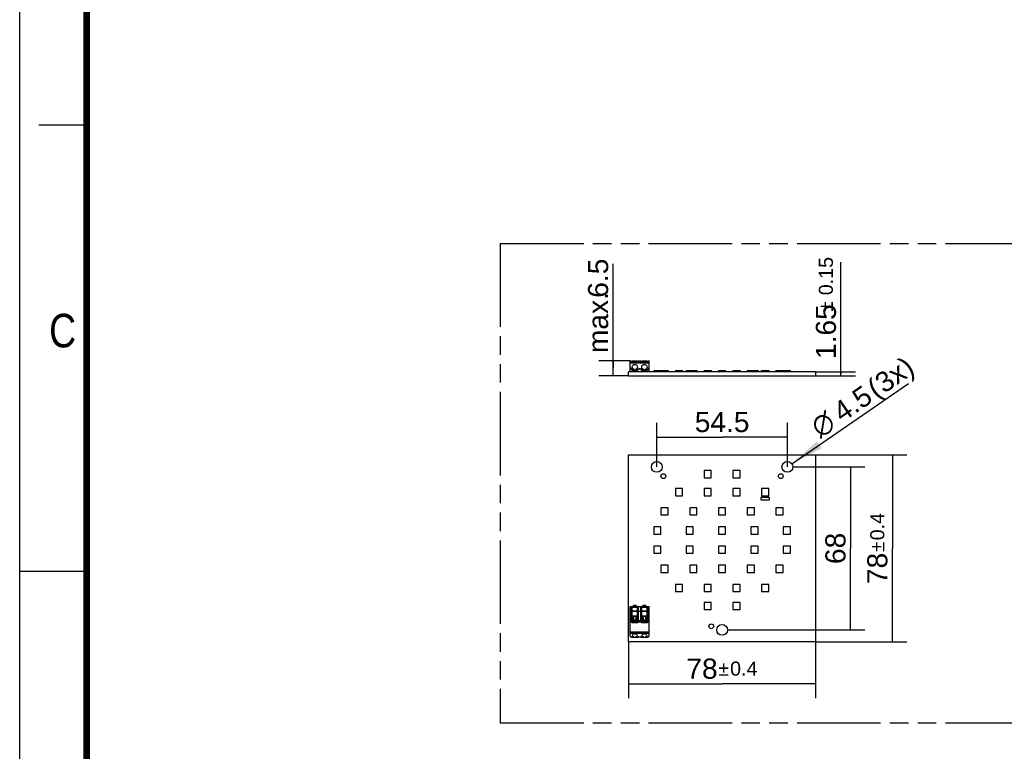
# Model space of a CAD drawing. Header units: millimetres. Extents: x 0 to 210, y 0 to 297.
# Tile 2 of 8: x 0 to 103, y 130 to 206. Entities that reach past the tile are written whole.
import ezdxf
from ezdxf.enums import TextEntityAlignment as Align

# ---------------------------------------------------------------- set-up
doc = ezdxf.new("R2010")
doc.units = ezdxf.units.MM
doc.header["$LTSCALE"] = 19.36
doc.linetypes.add('PHANTOM', pattern=[0.8, 0.45, -0.05, 0.1, -0.05, 0.1, -0.05])
doc.layers.get('0').update_dxf_attribs({"linetype": 'CONTINUOUS'})
doc.layers.add('DEFAULT_3', color=7, linetype='PHANTOM')
doc.layers.add('Z_DIM_2D', color=7, linetype='CONTINUOUS')
doc.styles.add('TEXTSTYLE_2', font='txt', dxfattribs={"width": 0.75})
doc.styles.add('TEXTSTYLE_3', font='helveticaneueltw1g-ltcn.otf')
doc.styles.add('TEXTSTYLE_4', font='gdt', dxfattribs={"width": 0.7})
doc.dimstyles.new('DIMSTYLE_1', dxfattribs={"dimtxt": 2.1, "dimasz": 3.5, "dimexe": 1.5, "dimexo": 0, "dimgap": 0.525, "dimtad": 1, "dimdec": 3, "dimlfac": 4, "dimdsep": 46, "dimtxsty": 'TEXTSTYLE_3', "dimblk": '_FILLED', "dimblk1": '_FILLED', "dimblk2": '_FILLED', "dimcen": 0.09, "dimclrt": 5, "dimadec": 0, "dimazin": 0, "dimtol": 1, "dimtp": 0.4, "dimtm": 0.4, "dimtfac": 1, "dimtdec": 3, "dimtofl": 0, "dimtmove": 0, "dimatfit": 3, "dimldrblk": '_FILLED', "dimfxl": 0, "dimtolj": 1, "dimarcsym": 0})
doc.dimstyles.new('DIMSTYLE_2', dxfattribs={"dimtxt": 2.1, "dimasz": 3.5, "dimexe": 1.5, "dimexo": 0, "dimgap": 0.525, "dimtad": 1, "dimdec": 3, "dimlfac": 4, "dimdsep": 46, "dimtxsty": 'TEXTSTYLE_3', "dimblk": '_FILLED', "dimblk1": '_FILLED', "dimblk2": '_FILLED', "dimcen": 0.09, "dimclrt": 5, "dimadec": 0, "dimazin": 0, "dimtp": 0.3, "dimtm": 0.3, "dimtfac": 1, "dimtdec": 3, "dimtofl": 0, "dimtmove": 0, "dimatfit": 3, "dimldrblk": '_FILLED', "dimfxl": 0, "dimtolj": 1, "dimarcsym": 0})
doc.dimstyles.new('DIMSTYLE_3', dxfattribs={"dimtxt": 2.1, "dimasz": 3.5, "dimexe": 1.5, "dimexo": 0, "dimtad": 1, "dimdec": 3, "dimlfac": 4, "dimdsep": 46, "dimtxsty": 'TEXTSTYLE_3', "dimblk": '_FILLED', "dimblk1": '_FILLED', "dimblk2": '_FILLED', "dimcen": 0.09, "dimclrt": 5, "dimadec": 0, "dimazin": 0, "dimtp": 0.1, "dimtm": 0.1, "dimtfac": 1, "dimtdec": 3, "dimtmove": 0, "dimatfit": 2, "dimldrblk": '_FILLED', "dimfxl": 0, "dimtolj": 1, "dimarcsym": 0})
doc.dimstyles.new('DIMSTYLE_4', dxfattribs={"dimtxt": 2.1, "dimasz": 3.5, "dimexe": 1.5, "dimexo": 0, "dimgap": 0.525, "dimtad": 1, "dimdec": 3, "dimlfac": 4, "dimdsep": 46, "dimtxsty": 'TEXTSTYLE_3', "dimblk": '_FILLED', "dimblk1": '_FILLED', "dimblk2": '_FILLED', "dimcen": 0.09, "dimclrt": 5, "dimadec": 0, "dimazin": 0, "dimtol": 1, "dimtp": 0.15, "dimtm": 0.15, "dimtfac": 1, "dimtdec": 3, "dimtofl": 0, "dimtmove": 0, "dimatfit": 3, "dimldrblk": '_FILLED', "dimfxl": 0, "dimtolj": 1, "dimarcsym": 0})
doc.dimstyles.new('DIMSTYLE_5', dxfattribs={"dimtxt": 2.1, "dimasz": 3.5, "dimexe": 1.5, "dimexo": 0, "dimgap": 0.525, "dimtad": 1, "dimdec": 3, "dimlfac": 4, "dimdsep": 46, "dimtxsty": 'TEXTSTYLE_3', "dimblk": '_FILLED', "dimblk1": '_FILLED', "dimblk2": '_FILLED', "dimcen": 0.09, "dimclrt": 5, "dimadec": 0, "dimazin": 0, "dimtp": 0.2, "dimtm": 0.2, "dimtfac": 1, "dimtdec": 3, "dimtofl": 0, "dimtmove": 0, "dimatfit": 3, "dimldrblk": '_FILLED', "dimfxl": 0, "dimtolj": 1, "dimarcsym": 0})

# ---------------------------------------------------------------- blocks, each defined once
blk = doc.blocks.new('*D2')
at = {"layer": 'Z_DIM_2D', "color": 2, "linetype": 'Continuous'}
for p, q in [((63.53, 141.12), (63.53, 135.26)), ((83.03, 141.12), (83.03, 135.26)), ((63.53, 136.76), (73.28, 136.76)), ((83.03, 136.76), (73.28, 136.76))]:
    blk.add_line(p, q, dxfattribs=at)
at = {"layer": 'Z_DIM_2D', "color": 5, "linetype": 'Continuous'}
for s, height, style, p in [('78', 2.1, 'TEXTSTYLE_3', (71.18, 137.28)), ('`', 1.47, 'TEXTSTYLE_4', (73.45, 137.6)), ('0.4', 1.47, 'TEXTSTYLE_3', (75.54, 137.6))]:
    blk.add_text(s, height=height, dxfattribs=dict(at, style=style)).set_placement(p, align=Align.CENTER)
blk = doc.blocks.new('_FILLED')
at = {"color": 0, "linetype": 'ByBlock'}
blk.add_solid([(0, 0), (-1, 0.125), (-1, -0.125)], dxfattribs=at)
blk = doc.blocks.new('_NONE')
blk = doc.blocks.new('*D3')
at = {"layer": 'Z_DIM_2D', "color": 2, "linetype": 'Continuous'}
for p, q in [((80.65, 159.37), (88.18, 159.37)), ((86.68, 159.37), (86.68, 150.87)), ((86.68, 142.37), (86.68, 150.87)), ((73.84, 142.37), (88.18, 142.37))]:
    blk.add_line(p, q, dxfattribs=at)
at = {"layer": 'Z_DIM_2D', "color": 5, "linetype": 'Continuous', "style": 'TEXTSTYLE_3'}
blk.add_text('68', height=2.1, rotation=90, dxfattribs=at).set_placement((86.15, 150.87), align=Align.CENTER)
blk = doc.blocks.new('*D4')
at = {"layer": 'Z_DIM_2D', "color": 2, "linetype": 'Continuous'}
for p, q in [((83.03, 160.62), (92.54, 160.62)), ((91.04, 160.62), (91.04, 150.87)), ((91.04, 141.12), (91.04, 150.87)), ((83.03, 141.12), (92.54, 141.12))]:
    blk.add_line(p, q, dxfattribs=at)
at = {"layer": 'Z_DIM_2D', "color": 5, "linetype": 'Continuous'}
for s, height, style, p in [('0.4', 1.47, 'TEXTSTYLE_3', (90.2, 153.14)), ('`', 1.47, 'TEXTSTYLE_4', (90.2, 151.04)), ('78', 2.1, 'TEXTSTYLE_3', (90.52, 148.78))]:
    blk.add_text(s, height=height, rotation=90, dxfattribs=dict(at, style=style)).set_placement(p, align=Align.CENTER)
blk = doc.blocks.new('*D5')
at = {"layer": 'Z_DIM_2D', "color": 2, "linetype": 'Continuous'}
for p, q in [((66.46, 159.37), (66.46, 163.98)), ((80.09, 159.37), (80.09, 163.98)), ((66.46, 162.48), (73.28, 162.48)), ((80.09, 162.48), (73.28, 162.48))]:
    blk.add_line(p, q, dxfattribs=at)
at = {"layer": 'Z_DIM_2D', "color": 5, "linetype": 'Continuous', "style": 'TEXTSTYLE_3'}
blk.add_text('54.5', height=2.1, dxfattribs=at).set_placement((73.28, 163), align=Align.CENTER)
blk = doc.blocks.new('*D6')
at = {"layer": 'Z_DIM_2D', "color": 2, "linetype": 'Continuous'}
blk.add_line((80.55, 159.69), (92.71, 168.08), dxfattribs=at)
at = {"layer": 'Z_DIM_2D', "color": 2, "linetype": 'Continuous', "xscale": 3.5, "yscale": 3.5, "zscale": 3.5, "rotation": 214.6224711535}
blk.add_blockref('_FILLED', (80.55, 159.69), dxfattribs=at)
at = {"layer": 'Z_DIM_2D', "color": 5, "linetype": 'Continuous'}
for s, style, p in [(' (3x)', 'TEXTSTYLE_3', (88.7, 165.95)), ('4.5', 'TEXTSTYLE_3', (85.8, 163.95)), ('n', 'TEXTSTYLE_4', (83.49, 162.36))]:
    blk.add_text(s, height=2.1, rotation=34.6225, dxfattribs=dict(at, style=style)).set_placement(p)
blk = doc.blocks.new('*D7')
at = {"layer": 'Z_DIM_2D', "color": 2, "linetype": 'Continuous'}
for p, q in [((85.68, 169.09), (85.68, 180.73)), ((83.03, 169.3), (87.18, 169.3)), ((83.03, 168.88), (87.18, 168.88)), ((85.68, 169.3), (85.68, 169.09)), ((85.68, 168.88), (85.68, 169.09))]:
    blk.add_line(p, q, dxfattribs=at)
at = {"layer": 'Z_DIM_2D', "color": 5, "linetype": 'Continuous'}
for s, height, style, p in [('0.15', 1.47, 'TEXTSTYLE_3', (84.84, 177.27)), ('1.65', 2.1, 'TEXTSTYLE_3', (85.16, 170.62)), ('`', 1.47, 'TEXTSTYLE_4', (84.84, 175.56))]:
    blk.add_text(s, height=height, rotation=90, dxfattribs=dict(at, style=style)).set_placement(p)
blk = doc.blocks.new('*D8')
at = {"layer": 'Z_DIM_2D', "color": 2, "linetype": 'Continuous'}
for p, q in [((61.92, 169.65), (61.92, 180.53)), ((63.69, 170.42), (60.42, 170.42)), ((61.92, 170.42), (61.92, 169.65)), ((61.92, 168.88), (61.92, 169.65)), ((63.53, 168.88), (60.42, 168.88))]:
    blk.add_line(p, q, dxfattribs=at)
at = {"layer": 'Z_DIM_2D', "color": 5, "linetype": 'Continuous', "style": 'TEXTSTYLE_3'}
for s, p in [('6.5', (61.39, 177.01)), ('max. ', (61.39, 171.24))]:
    blk.add_text(s, height=2.1, rotation=90, dxfattribs=at).set_placement(p)

msp = doc.modelspace()

# ---------------------------------------------------------------- linework, layer by layer
at = {"color": 2, "linetype": 'Continuous'}
for p, q in [((0, 0), (0, 297)), ((7, 195), (2, 195)), ((0, 148.5), (7, 148.5))]:
    msp.add_line(p, q, dxfattribs=at)
at = {"color": 7, "linetype": 'Continuous'}
for p, q in [((63.68854, 169.33391), (63.68854, 170.42141)), ((63.68854, 170.42141), (63.80104, 170.42141)), ((63.68854, 170.28391), (65.66354, 170.28391)), ((63.80104, 170.28391), (63.80104, 170.42141)), ((63.90104, 170.29884), (63.90104, 170.39615)), ((64.45104, 170.39615), (63.90104, 170.39615)), ((63.90104, 170.29884), (64.45104, 170.29884)), ((63.90104, 170.28391), (63.90104, 170.29557)), ((63.90104, 170.29557), (64.45104, 170.29557)), ((64.45104, 170.29884), (64.45104, 170.39615)), ((64.45104, 170.29557), (64.45104, 170.28391)), ((64.55104, 170.28391), (64.55104, 170.42141)), ((64.55104, 170.42141), (64.80104, 170.42141)), ((64.80104, 170.28391), (64.80104, 170.42141)), ((64.90104, 170.29884), (64.90104, 170.39615)), ((65.45104, 170.39615), (64.90104, 170.39615)), ((64.90104, 170.29884), (65.45104, 170.29884)), ((64.90104, 170.28391), (64.90104, 170.29557)), ((64.90104, 170.29557), (65.45104, 170.29557)), ((65.45104, 170.29884), (65.45104, 170.39615)), ((65.45104, 170.29557), (65.45104, 170.28391)), ((65.55104, 170.28391), (65.55104, 170.42141)), ((65.55104, 170.42141), (65.66354, 170.42141)), ((65.66354, 169.33391), (65.66354, 170.42141)), ((63.52604, 168.88341), (63.52604, 169.29591)), ((83.02604, 169.29591), (63.52604, 169.29591)), ((63.52604, 168.88341), (83.02604, 168.88341)), ((63.68854, 169.33391), (64.00104, 169.33391)), ((64.00104, 169.33391), (64.00104, 169.39641)), ((64.35104, 169.39641), (64.00104, 169.39641)), ((64.02604, 169.29591), (64.02604, 169.39641)), ((64.32604, 169.37141), (64.02604, 169.37141)), ((64.32604, 169.33391), (64.02604, 169.33391)), ((64.32604, 169.38547), (64.32604, 169.39641)), ((64.32604, 169.29591), (64.32604, 169.37141)), ((64.35104, 169.33391), (64.35104, 169.39641)), ((64.35104, 169.33391), (65.00104, 169.33391)), ((65.00104, 169.33391), (65.00104, 169.39641)), ((65.00104, 169.39641), (65.35104, 169.39641)), ((65.02604, 169.29591), (65.02604, 169.39641)), ((65.32604, 169.37141), (65.02604, 169.37141)), ((65.32604, 169.33391), (65.02604, 169.33391)), ((65.32604, 169.38547), (65.32604, 169.39641)), ((65.32604, 169.29591), (65.32604, 169.37141)), ((65.35104, 169.33391), (65.35104, 169.39641)), ((65.66354, 169.33391), (65.35104, 169.33391)), ((66.15104, 169.42641), (66.15104, 169.29591)), ((66.15104, 169.42641), (67.65104, 169.42641)), ((66.90104, 169.42641), (66.90104, 169.29591)), ((67.65104, 169.42641), (67.65104, 169.29591)), ((68.40104, 169.42641), (68.40104, 169.29591)), ((68.40104, 169.42641), (69.15104, 169.42641)), ((69.15104, 169.42641), (69.15104, 169.29591)), ((69.52604, 169.42641), (69.52604, 169.29591)), ((69.52604, 169.42641), (70.65104, 169.42641)), ((69.90104, 169.42641), (69.90104, 169.29591)), ((70.65104, 169.42641), (70.65104, 169.29591)), ((71.40104, 169.42641), (71.40104, 169.29591)), ((71.40104, 169.42641), (72.15104, 169.42641)), ((72.15104, 169.42641), (72.15104, 169.29591)), ((72.90104, 169.42641), (72.90104, 169.29591)), ((72.90104, 169.42641), (73.65104, 169.42641)), ((73.65104, 169.42641), (73.65104, 169.29591)), ((74.40104, 169.42641), (75.15104, 169.42641)), ((74.40104, 169.42641), (74.40104, 169.29591)), ((75.15104, 169.42641), (75.15104, 169.29591)), ((75.90104, 169.42641), (77.02604, 169.42641)), ((75.90104, 169.42641), (75.90104, 169.29591)), ((76.65104, 169.42641), (76.65104, 169.29591)), ((77.02604, 169.42641), (77.02604, 169.29591)), ((77.32604, 169.30841), (77.40104, 169.30841)), ((77.32604, 169.30841), (77.32604, 169.29591)), ((77.40104, 169.42641), (78.15104, 169.42641)), ((77.40104, 169.29591), (77.40104, 169.42641)), ((78.15104, 169.42641), (78.15104, 169.29591)), ((78.15104, 169.30841), (78.22604, 169.30841)), ((78.22604, 169.30841), (78.22604, 169.29591)), ((78.90104, 169.42641), (80.40104, 169.42641)), ((78.90104, 169.42641), (78.90104, 169.29591)), ((79.65104, 169.29591), (79.65104, 169.42641)), ((80.40104, 169.29591), (80.40104, 169.42641)), ((83.02604, 169.29591), (83.02604, 168.88341)), ((63.52604, 141.11737), (63.52604, 160.61737)), ((63.52604, 160.61737), (83.02604, 160.61737)), ((83.02604, 160.61737), (83.02604, 141.11737)), ((71.40104, 158.99237), (71.40104, 158.24237)), ((72.15104, 158.99237), (71.40104, 158.99237)), ((71.40104, 158.24237), (72.15104, 158.24237)), ((72.15104, 158.24237), (72.15104, 158.99237)), ((74.40104, 158.99237), (74.40104, 158.24237)), ((75.15104, 158.99237), (74.40104, 158.99237)), ((74.40104, 158.24237), (75.15104, 158.24237)), ((75.15104, 158.24237), (75.15104, 158.99237)), ((68.40104, 157.11737), (68.40104, 156.36737)), ((69.15104, 157.11737), (68.40104, 157.11737)), ((68.40104, 156.36737), (69.15104, 156.36737)), ((69.15104, 156.36737), (69.15104, 157.11737)), ((71.40104, 157.11737), (71.40104, 156.36737)), ((72.15104, 157.11737), (71.40104, 157.11737)), ((71.40104, 156.36737), (72.15104, 156.36737)), ((72.15104, 156.36737), (72.15104, 157.11737)), ((74.40104, 157.11737), (74.40104, 156.36737)), ((75.15104, 157.11737), (74.40104, 157.11737)), ((74.40104, 156.36737), (75.15104, 156.36737)), ((75.15104, 156.36737), (75.15104, 157.11737)), ((77.32604, 156.17987), (77.32604, 155.92987)), ((78.22604, 156.17987), (77.32604, 156.17987)), ((77.40104, 157.11737), (77.40104, 156.36737)), ((78.15104, 157.11737), (77.40104, 157.11737)), ((77.40104, 156.36737), (78.15104, 156.36737)), ((78.15104, 156.36737), (78.15104, 157.11737)), ((78.22604, 155.92987), (78.22604, 156.17987)), ((66.90104, 155.11737), (66.90104, 154.36737)), ((67.65104, 155.11737), (66.90104, 155.11737)), ((67.65104, 154.36737), (67.65104, 155.11737)), ((69.90104, 155.11737), (69.90104, 154.36737)), ((70.65104, 155.11737), (69.90104, 155.11737)), ((70.65104, 154.36737), (70.65104, 155.11737)), ((72.90104, 155.11737), (72.90104, 154.36737)), ((73.65104, 155.11737), (72.90104, 155.11737)), ((73.65104, 154.36737), (73.65104, 155.11737)), ((75.90104, 155.11737), (75.90104, 154.36737)), ((76.65104, 155.11737), (75.90104, 155.11737)), ((76.65104, 154.36737), (76.65104, 155.11737)), ((77.32604, 155.92987), (78.22604, 155.92987)), ((79.65104, 155.11737), (78.90104, 155.11737)), ((78.90104, 155.11737), (78.90104, 154.36737)), ((79.65104, 154.36737), (79.65104, 155.11737)), ((66.90104, 154.36737), (67.65104, 154.36737)), ((69.90104, 154.36737), (70.65104, 154.36737)), ((72.90104, 154.36737), (73.65104, 154.36737)), ((75.90104, 154.36737), (76.65104, 154.36737)), ((78.90104, 154.36737), (79.65104, 154.36737)), ((66.15104, 153.11737), (66.15104, 152.36737)), ((66.90104, 153.11737), (66.15104, 153.11737)), ((66.90104, 152.36737), (66.90104, 153.11737)), ((69.52604, 153.11737), (69.52604, 152.36737)), ((70.27604, 153.11737), (69.52604, 153.11737)), ((70.27604, 152.36737), (70.27604, 153.11737)), ((72.90104, 153.11737), (72.90104, 152.36737)), ((73.65104, 153.11737), (72.90104, 153.11737)), ((73.65104, 152.36737), (73.65104, 153.11737)), ((77.02604, 153.11737), (76.27604, 153.11737)), ((76.27604, 153.11737), (76.27604, 152.36737)), ((77.02604, 152.36737), (77.02604, 153.11737)), ((80.40104, 153.11737), (79.65104, 153.11737)), ((79.65104, 153.11737), (79.65104, 152.36737)), ((80.40104, 152.36737), (80.40104, 153.11737)), ((66.15104, 152.36737), (66.90104, 152.36737)), ((69.52604, 152.36737), (70.27604, 152.36737)), ((72.90104, 152.36737), (73.65104, 152.36737)), ((76.27604, 152.36737), (77.02604, 152.36737)), ((79.65104, 152.36737), (80.40104, 152.36737)), ((66.15104, 151.11737), (66.15104, 150.36737)), ((66.90104, 151.11737), (66.15104, 151.11737)), ((66.90104, 150.36737), (66.90104, 151.11737)), ((69.52604, 151.11737), (69.52604, 150.36737)), ((70.27604, 151.11737), (69.52604, 151.11737)), ((70.27604, 150.36737), (70.27604, 151.11737)), ((72.90104, 151.11737), (72.90104, 150.36737)), ((73.65104, 151.11737), (72.90104, 151.11737)), ((73.65104, 150.36737), (73.65104, 151.11737)), ((77.02604, 151.11737), (76.27604, 151.11737)), ((76.27604, 151.11737), (76.27604, 150.36737)), ((77.02604, 150.36737), (77.02604, 151.11737)), ((80.40104, 151.11737), (79.65104, 151.11737)), ((79.65104, 151.11737), (79.65104, 150.36737)), ((80.40104, 150.36737), (80.40104, 151.11737)), ((66.15104, 150.36737), (66.90104, 150.36737)), ((69.52604, 150.36737), (70.27604, 150.36737)), ((72.90104, 150.36737), (73.65104, 150.36737)), ((76.27604, 150.36737), (77.02604, 150.36737)), ((79.65104, 150.36737), (80.40104, 150.36737)), ((66.90104, 149.11737), (66.90104, 148.36737)), ((67.65104, 149.11737), (66.90104, 149.11737)), ((67.65104, 148.36737), (67.65104, 149.11737)), ((69.90104, 149.11737), (69.90104, 148.36737)), ((70.65104, 149.11737), (69.90104, 149.11737)), ((70.65104, 148.36737), (70.65104, 149.11737)), ((73.65104, 149.11737), (72.90104, 149.11737)), ((72.90104, 149.11737), (72.90104, 148.36737)), ((73.65104, 148.36737), (73.65104, 149.11737)), ((76.65104, 149.11737), (75.90104, 149.11737)), ((75.90104, 149.11737), (75.90104, 148.36737)), ((76.65104, 148.36737), (76.65104, 149.11737)), ((79.65104, 149.11737), (78.90104, 149.11737)), ((78.90104, 149.11737), (78.90104, 148.36737)), ((79.65104, 148.36737), (79.65104, 149.11737)), ((66.90104, 148.36737), (67.65104, 148.36737)), ((69.90104, 148.36737), (70.65104, 148.36737)), ((72.90104, 148.36737), (73.65104, 148.36737)), ((75.90104, 148.36737), (76.65104, 148.36737)), ((78.90104, 148.36737), (79.65104, 148.36737)), ((68.40104, 147.11737), (68.40104, 146.36737)), ((69.15104, 147.11737), (68.40104, 147.11737)), ((69.15104, 146.36737), (69.15104, 147.11737)), ((72.15104, 147.11737), (71.40104, 147.11737)), ((71.40104, 147.11737), (71.40104, 146.36737)), ((72.15104, 146.36737), (72.15104, 147.11737)), ((75.15104, 147.11737), (74.40104, 147.11737)), ((74.40104, 147.11737), (74.40104, 146.36737)), ((75.15104, 146.36737), (75.15104, 147.11737)), ((78.15104, 147.11737), (77.40104, 147.11737)), ((77.40104, 147.11737), (77.40104, 146.36737)), ((78.15104, 146.36737), (78.15104, 147.11737)), ((68.40104, 146.36737), (69.15104, 146.36737)), ((71.40104, 146.36737), (72.15104, 146.36737)), ((74.40104, 146.36737), (75.15104, 146.36737)), ((77.40104, 146.36737), (78.15104, 146.36737)), ((64.02604, 144.80487), (64.02604, 144.90487)), ((64.32604, 144.90487), (64.02604, 144.90487)), ((64.32604, 144.90487), (64.32604, 144.80487)), ((65.02604, 144.80487), (65.02604, 144.90487)), ((65.32604, 144.90487), (65.02604, 144.90487)), ((65.32604, 144.90487), (65.32604, 144.80487)), ((72.15104, 145.24237), (71.40104, 145.24237)), ((71.40104, 145.24237), (71.40104, 144.49237)), ((72.15104, 144.49237), (72.15104, 145.24237)), ((75.15104, 145.24237), (74.40104, 145.24237)), ((74.40104, 145.24237), (74.40104, 144.49237)), ((75.15104, 144.49237), (75.15104, 145.24237)), ((63.68854, 141.71103), (63.68854, 144.80487)), ((63.68854, 144.80487), (65.66354, 144.80487)), ((63.80104, 143.20487), (63.80104, 144.80487)), ((63.80104, 144.60487), (63.86354, 144.60487)), ((63.86354, 143.62987), (63.86354, 144.60487)), ((63.90104, 143.30285), (63.90104, 144.77987)), ((63.90104, 144.72987), (64.45104, 144.72987)), ((64.45104, 143.30285), (64.45104, 144.77987)), ((64.48854, 144.60487), (64.48854, 143.62987)), ((64.48854, 144.60487), (64.55104, 144.60487)), ((64.55104, 143.20487), (64.55104, 144.80487)), ((64.80104, 143.20487), (64.80104, 144.80487)), ((64.80104, 144.60487), (64.86354, 144.60487)), ((64.86354, 143.62987), (64.86354, 144.60487)), ((64.90104, 143.30285), (64.90104, 144.77987)), ((64.90104, 144.72987), (65.45104, 144.72987)), ((65.45104, 143.30285), (65.45104, 144.77987)), ((65.48854, 144.60487), (65.48854, 143.62987)), ((65.48854, 144.60487), (65.55104, 144.60487)), ((65.55104, 143.20487), (65.55104, 144.80487)), ((65.66354, 141.71103), (65.66354, 144.80487)), ((71.40104, 144.49237), (72.15104, 144.49237)), ((74.40104, 144.49237), (75.15104, 144.49237)), ((63.80104, 143.62987), (63.86354, 143.62987)), ((64.55104, 143.25487), (63.80104, 143.25487)), ((63.85104, 143.15487), (64.50104, 143.15487)), ((64.45104, 143.79615), (63.90104, 143.79615)), ((63.90104, 143.65923), (64.01423, 143.65923)), ((64.05852, 143.62937), (63.90104, 143.62937)), ((64.05888, 143.50454), (63.90104, 143.50454)), ((63.90104, 143.48509), (64.01755, 143.48509)), ((63.90104, 143.30285), (64.45104, 143.30285)), ((64.45104, 143.50454), (64.2932, 143.50454)), ((64.45104, 143.62937), (64.29356, 143.62937)), ((64.33453, 143.48509), (64.45104, 143.48509)), ((64.33785, 143.65923), (64.45104, 143.65923)), ((64.55104, 143.62987), (64.48854, 143.62987)), ((64.80104, 143.62987), (64.86354, 143.62987)), ((65.55104, 143.25487), (64.80104, 143.25487)), ((64.85104, 143.15487), (65.50104, 143.15487)), ((65.45104, 143.79615), (64.90104, 143.79615)), ((64.90104, 143.65923), (65.01423, 143.65923)), ((65.05852, 143.62937), (64.90104, 143.62937)), ((65.05888, 143.50454), (64.90104, 143.50454)), ((64.90104, 143.48509), (65.01755, 143.48509)), ((64.90104, 143.30285), (65.45104, 143.30285)), ((65.45104, 143.50454), (65.2932, 143.50454)), ((65.45104, 143.62937), (65.29356, 143.62937)), ((65.33453, 143.48509), (65.45104, 143.48509)), ((65.33785, 143.65923), (65.45104, 143.65923)), ((65.48854, 143.62987), (65.55104, 143.62987)), ((83.02604, 141.11737), (63.52604, 141.11737)), ((63.81849, 141.62987), (64.54257, 141.62987)), ((64.80951, 141.62987), (65.53359, 141.62987))]:
    msp.add_line(p, q, dxfattribs=at)
at = {"color": 9, "linetype": 'Continuous'}
for p, q in [((63.80104, 170.35891), (63.68854, 170.35891)), ((63.68854, 170.30891), (63.80104, 170.30891)), ((65.66354, 170.19016), (63.68854, 170.19016)), ((63.73987, 169.6056), (63.95854, 169.6056)), ((64.10476, 169.51185), (63.81849, 169.51185)), ((64.45104, 170.34877), (63.90104, 170.34877)), ((64.54257, 169.51185), (64.24732, 169.51185)), ((64.39354, 169.6056), (64.95854, 169.6056)), ((64.80104, 170.35891), (64.55104, 170.35891)), ((64.55104, 170.30891), (64.80104, 170.30891)), ((65.10476, 169.51185), (64.80951, 169.51185)), ((65.45104, 170.34877), (64.90104, 170.34877)), ((65.53359, 169.51185), (65.24732, 169.51185)), ((65.39354, 169.6056), (65.61221, 169.6056)), ((65.66354, 170.35891), (65.55104, 170.35891)), ((65.55104, 170.30891), (65.66354, 170.30891)), ((64.02604, 169.38547), (64.32604, 169.38547)), ((65.02604, 169.38547), (65.32604, 169.38547)), ((63.80104, 144.30487), (63.68854, 144.30487)), ((63.86354, 144.30873), (63.80104, 144.30873)), ((63.90104, 144.77987), (64.45104, 144.77987)), ((63.90104, 144.31957), (64.45104, 144.31957)), ((64.45104, 144.31087), (63.90104, 144.31087)), ((64.55104, 144.30873), (64.48854, 144.30873)), ((64.80104, 144.30487), (64.55104, 144.30487)), ((64.86354, 144.30873), (64.80104, 144.30873)), ((64.90104, 144.77987), (65.45104, 144.77987)), ((64.90104, 144.31957), (65.45104, 144.31957)), ((65.45104, 144.31087), (64.90104, 144.31087)), ((65.55104, 144.30873), (65.48854, 144.30873)), ((65.66354, 144.30487), (65.55104, 144.30487)), ((63.68854, 143.35643), (63.80104, 143.35643)), ((63.80104, 143.24817), (63.68854, 143.24817)), ((63.68854, 143.21931), (63.80104, 143.21931)), ((63.81034, 143.17601), (63.68854, 143.17601)), ((63.90104, 143.35801), (64.45104, 143.35801)), ((64.45104, 143.30547), (63.90104, 143.30547)), ((64.81034, 143.17601), (64.54186, 143.17601)), ((64.55104, 143.35643), (64.80104, 143.35643)), ((64.80104, 143.24817), (64.55104, 143.24817)), ((64.55104, 143.21931), (64.80104, 143.21931)), ((64.90104, 143.35801), (65.45104, 143.35801)), ((65.45104, 143.30547), (64.90104, 143.30547)), ((65.66354, 143.17601), (65.54186, 143.17601)), ((65.55104, 143.35643), (65.66354, 143.35643)), ((65.66354, 143.24817), (65.55104, 143.24817)), ((65.55104, 143.21931), (65.66354, 143.21931)), ((63.68854, 142.15487), (65.66354, 142.15487)), ((65.66354, 141.99249), (63.68854, 141.99249)), ((63.73987, 141.65499), (63.95854, 141.65499)), ((64.39354, 141.65499), (64.95854, 141.65499)), ((65.39354, 141.65499), (65.61221, 141.65499))]:
    msp.add_line(p, q, dxfattribs=at)
at = {"color": 7, "linetype": 'Continuous', "const_width": 0.7}
msp.add_lwpolyline([(7, 7), (7, 290)], dxfattribs=at)
at = {"color": 7, "linetype": 'Continuous'}
for centre, radius in [((64.17604, 169.78391), 0.28125), ((65.17604, 169.78391), 0.28125), ((66.46354, 159.36737), 0.5625), ((80.08854, 159.36737), 0.5625), ((67.15104, 158.39987), 0.25), ((79.40104, 158.39987), 0.25), ((72.15104, 142.74737), 0.25), ((73.27604, 142.36737), 0.5625)]:
    msp.add_circle(centre, radius, dxfattribs=at)
for centre, radius, start, end in [((64.19799, 169.90994), 0.55, 202.1400153, 249.0174358), ((64.16883, 169.91535), 0.55, 289.3472308, 318.7138232), ((64.67604, 169.46997), 0.125, 41.2861768, 138.7138232), ((65.18325, 169.91535), 0.55, 221.2861768, 250.6527692), ((65.15409, 169.90994), 0.55, 290.9825642, 337.8599847), ((63.85104, 143.20487), 0.05, 180.0114887, 270), ((64.17604, 143.57929), 0.18048, 26.2894392, 153.7105608), ((64.17604, 143.57091), 0.18024, 208.4347538, 331.5637803), ((64.17568, 143.56729), 0.13259, 152.0849849, 208.2500672), ((64.1764, 143.56729), 0.13259, 331.7499328, 27.9150151), ((64.50104, 143.20487), 0.05, 270, 360), ((64.85104, 143.20487), 0.05, 180, 270), ((65.17604, 143.57929), 0.18048, 26.2894392, 153.7105608), ((65.17604, 143.57091), 0.18024, 208.4347538, 331.5637803), ((65.17568, 143.56729), 0.13259, 152.0849849, 208.2500672), ((65.1764, 143.56729), 0.13259, 331.7499328, 27.9150151), ((65.50104, 143.20487), 0.05, 270, 360)]:
    msp.add_arc(centre, radius, start, end, dxfattribs=at)
for centre, major_axis, start_param, end_param in [((64.17604, 141.75794), (0.28125, 0), -0.686736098, 3.828328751), ((65.17604, 141.75794), (0.28125, 0), -0.686736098, 3.828328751), ((64.19799, 141.83071), (0.55, 0), -2.75517649, -2.555203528), ((65.15409, 141.83071), (0.55, 0), -0.586389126, -0.386416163)]:
    msp.add_ellipse(centre, major_axis=major_axis, ratio=0.577350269, start_param=start_param, end_param=end_param, dxfattribs=at)
for points, knots in [([(63.80104, 170.29308), (63.80104, 170.29096), (63.80139, 170.28652), (63.80545, 170.28445), (63.80727, 170.28414)], [0, 0, 0, 0, 0.534915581, 1, 1, 1, 1]), ([(64.81021, 170.28391), (64.80776, 170.28391), (64.80195, 170.28482), (64.80104, 170.29062), (64.80104, 170.29307)], [0, 0, 0, 0, 0.500776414, 1, 1, 1, 1]), ([(64.01423, 143.65923), (64.01627, 143.65621), (64.02836, 143.64271), (64.04515, 143.63452), (64.05852, 143.62937)], [0, 0, 0, 0, 0.202545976, 1, 1, 1, 1]), ([(64.05888, 143.50454), (64.05443, 143.50325), (64.03997, 143.49856), (64.02552, 143.49214), (64.01755, 143.48509)], [0, 0, 0, 0, 0.303241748, 1, 1, 1, 1]), ([(64.33453, 143.48509), (64.33227, 143.48709), (64.31973, 143.49599), (64.305, 143.50114), (64.2932, 143.50454)], [0, 0, 0, 0, 0.197362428, 1, 1, 1, 1]), ([(64.29356, 143.62937), (64.2986, 143.63131), (64.31489, 143.63843), (64.33083, 143.64885), (64.33785, 143.65923)], [0, 0, 0, 0, 0.301007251, 1, 1, 1, 1]), ([(65.01423, 143.65923), (65.01627, 143.65621), (65.02836, 143.64271), (65.04515, 143.63452), (65.05852, 143.62937)], [0, 0, 0, 0, 0.202545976, 1, 1, 1, 1]), ([(65.05888, 143.50454), (65.05443, 143.50325), (65.03997, 143.49856), (65.02552, 143.49214), (65.01755, 143.48509)], [0, 0, 0, 0, 0.303241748, 1, 1, 1, 1]), ([(65.33453, 143.48509), (65.33227, 143.48709), (65.31973, 143.49599), (65.305, 143.50114), (65.2932, 143.50454)], [0, 0, 0, 0, 0.197362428, 1, 1, 1, 1]), ([(65.29356, 143.62937), (65.2986, 143.63131), (65.31489, 143.63843), (65.33083, 143.64885), (65.33785, 143.65923)], [0, 0, 0, 0, 0.301007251, 1, 1, 1, 1]), ([(63.73987, 141.65499), (63.75011, 141.64609), (63.77578, 141.63257), (63.80408, 141.62987), (63.81849, 141.62987)], [0, 0, 0, 0, 0.485098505, 1, 1, 1, 1]), ([(64.10476, 141.62987), (64.07749, 141.62987), (64.02802, 141.62966), (63.97708, 141.64194), (63.95854, 141.65499)], [0, 0, 0, 0, 0.545974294, 1, 1, 1, 1]), ([(64.39354, 141.65499), (64.375, 141.64194), (64.32406, 141.62964), (64.27459, 141.62987), (64.24732, 141.62987)], [0, 0, 0, 0, 0.454018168, 1, 1, 1, 1]), ([(64.58211, 141.63432), (64.58857, 141.63595), (64.61923, 141.64406), (64.65097, 141.64931), (64.67604, 141.64931)], [0, 0, 0, 0, 0.209999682, 1, 1, 1, 1]), ([(64.67604, 141.64931), (64.68493, 141.64931), (64.71674, 141.64759), (64.74778, 141.63993), (64.76997, 141.63432)], [0, 0, 0, 0, 0.279663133, 1, 1, 1, 1]), ([(65.10476, 141.62987), (65.07749, 141.62987), (65.02802, 141.62966), (64.97708, 141.64194), (64.95854, 141.65499)], [0, 0, 0, 0, 0.545974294, 1, 1, 1, 1]), ([(65.39354, 141.65499), (65.375, 141.64194), (65.32406, 141.62964), (65.27459, 141.62987), (65.24732, 141.62987)], [0, 0, 0, 0, 0.454018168, 1, 1, 1, 1]), ([(65.61221, 141.65499), (65.60196, 141.64609), (65.57627, 141.63265), (65.54799, 141.62987), (65.53359, 141.62987)], [0, 0, 0, 0, 0.485378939, 1, 1, 1, 1])]:
    msp.add_open_spline(points, degree=3, knots=knots, dxfattribs=at)
for points in [[(64.58211, 141.63432), (64.56925, 141.63107), (64.55583, 141.62987), (64.54257, 141.62987)], [(64.80951, 141.62987), (64.79625, 141.62987), (64.78283, 141.63107), (64.76997, 141.63432)]]:
    msp.add_open_spline(points, degree=3, dxfattribs=at)
at = {"layer": 'DEFAULT_3', "color": 91, "linetype": 'PHANTOM', "true_color": 0x80ff80}
for p, q in [((50.12864, 182.68), (50.12864, 132.68)), ((50.12864, 182.68), (150.12864, 182.68)), ((50.12864, 132.68), (150.12864, 132.68))]:
    msp.add_line(p, q, dxfattribs=at)

# ---------------------------------------------------------------- texts
at = {"color": 5, "linetype": 'Continuous', "style": 'TEXTSTYLE_2', "width": 0.833333}
msp.add_text('C', height=3.5, dxfattribs=at).set_placement((3.07017, 171.83363))

# ---------------------------------------------------------------- dimensions: what is measured, and where the dimension line sits
at = {"layer": 'Z_DIM_2D', "color": 2, "linetype": 'Continuous'}
dim = msp.add_linear_dim(base=(61.9199, 168.88341), p1=(63.68854, 170.42141), p2=(63.52604, 168.88341), angle=270, text='max. <>', dimstyle='DIMSTYLE_5', override={"dimblk1": 'NONE', "dimblk2": 'NONE', "dimsah": 1}, dxfattribs=at)
dim.commit()
dim.dimension.update_dxf_attribs({"geometry": '*D8', "text_midpoint": (61.9199, 175.88829), "dimtype": 160})
for base, p1, p2, angle, dimstyle, picture, middle in [((85.6823, 168.88341), (83.02604, 169.29591), (83.02604, 168.88341), 270, 'DIMSTYLE_4', '*D7', (85.6823, 175.6732)), ((91.04278, 141.11737), (83.02604, 160.61737), (83.02604, 141.11737), 270, 'DIMSTYLE_1', '*D4', (91.04278, 150.86737)), ((86.6754, 142.36737), (80.65104, 159.36737), (73.83854, 142.36737), 270, 'DIMSTYLE_2', '*D3', (86.6754, 150.86345)), ((63.52604, 136.75505), (83.02604, 141.11737), (63.52604, 141.11737), 180, 'DIMSTYLE_1', '*D2', (73.27604, 136.75505))]:
    dim = msp.add_linear_dim(base=base, p1=p1, p2=p2, angle=angle, dimstyle=dimstyle, override={"dimblk1": 'NONE', "dimblk2": 'NONE', "dimsah": 1}, dxfattribs=at)
    dim.commit()
    dim.dimension.update_dxf_attribs({"geometry": picture, "text_midpoint": middle, "dimtype": 160})
dim = msp.add_diameter_dim_2p(p1=(80.55143, 159.68697), p2=(79.62565, 159.04778), text='%%c<> (3x)', dimstyle='DIMSTYLE_3', override={"dimpost": '<>'}, dxfattribs=at)
dim.commit()
dim.dimension.update_dxf_attribs({"geometry": '*D6', "text_midpoint": (87.35479, 166.29816), "dimtype": 163})
dim = msp.add_linear_dim(base=(80.08854, 162.47929), p1=(66.46354, 159.36737), p2=(80.08854, 159.36737), dimstyle='DIMSTYLE_2', override={"dimblk1": 'NONE', "dimblk2": 'NONE', "dimsah": 1}, dxfattribs=at)
dim.commit()
dim.dimension.update_dxf_attribs({"geometry": '*D5', "text_midpoint": (73.27604, 162.47929), "dimtype": 160})

doc.saveas('drawing.dxf')
